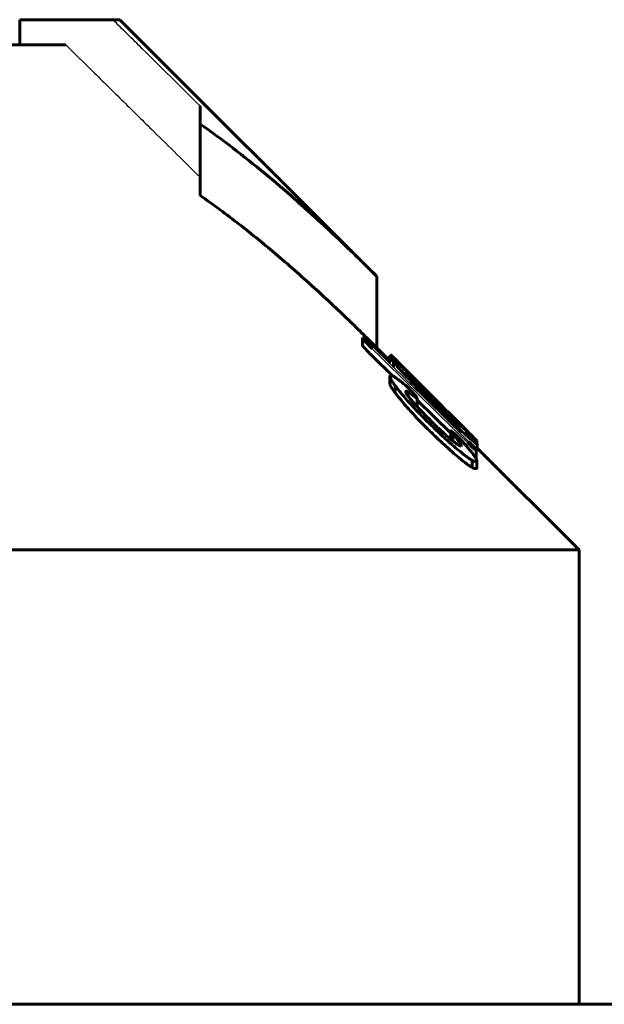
# Model space of a CAD drawing. Header units: millimetres. Extents: x -86 to 204, y -54 to 55.
# Tile 13 of 14: x 161 to 172, y 34 to 54. Entities that reach past the tile are written whole.
import ezdxf

# ---------------------------------------------------------------- set-up
doc = ezdxf.new("R2010")
doc.units = ezdxf.units.MM
doc.linetypes.add('K5LT-1', pattern=[0])
doc.linetypes.add('K5LT_BASIC', pattern=[0])
doc.layers.add('Системный слой (1)', color=7, linetype='Continuous', true_color=0x6c6c6c)

# ---------------------------------------------------------------- blocks, each defined once
blk = doc.blocks.new('U35')
at = {"layer": 'Системный слой (1)', "color": 150, "linetype": 'K5LT_BASIC', "lineweight": 60, "true_color": 0x0080ff}
for p, q in [((169.919, 44.854), (169.931, 44.845)), ((169.931, 44.845), (169.941, 44.84)), ((169.941, 44.84), (169.948, 44.838))]:
    blk.add_line(p, q, dxfattribs=at)
blk = doc.blocks.new('U44')
at = {"layer": 'Системный слой (1)', "color": 150, "linetype": 'K5LT_BASIC', "lineweight": 60, "true_color": 0x0080ff}
for p, q in [((168.271, 46.856), (168.301, 46.825)), ((168.301, 46.825), (168.377, 46.749))]:
    blk.add_line(p, q, dxfattribs=at)
blk = doc.blocks.new('U46')
at = {"layer": 'Системный слой (1)', "color": 150, "linetype": 'K5LT_BASIC', "lineweight": 60, "true_color": 0x0080ff}
for p, q in [((169.948, 44.966), (169.96, 44.959)), ((169.96, 44.959), (169.967, 44.957)), ((169.967, 44.957), (169.969, 44.959))]:
    blk.add_line(p, q, dxfattribs=at)
blk = doc.blocks.new('U48')
at = {"layer": 'Системный слой (1)', "color": 150, "linetype": 'K5LT_BASIC', "lineweight": 60, "true_color": 0x0080ff}
for p, q in [((168.234, 46.751), (167.985, 47)), ((171.985, 43), (169.969, 45.016))]:
    blk.add_line(p, q, dxfattribs=at)
blk = doc.blocks.new('U53')
at = {"layer": 'Системный слой (1)', "color": 150, "linetype": 'K5LT_BASIC', "lineweight": 60, "true_color": 0x0080ff}
for p, q in [((168.735, 45.889), (168.755, 45.875)), ((168.755, 45.875), (168.773, 45.864)), ((168.773, 45.864), (168.783, 45.86))]:
    blk.add_line(p, q, dxfattribs=at)
blk = doc.blocks.new('U55')
at = {"layer": 'Системный слой (1)', "color": 150, "linetype": 'K5LT_BASIC', "lineweight": 60, "true_color": 0x0080ff}
for p, q in [((169.744, 45.381), (169.806, 45.319)), ((169.806, 45.319), (169.864, 45.263)), ((169.864, 45.263), (169.912, 45.214)), ((169.912, 45.214), (169.939, 45.188)), ((169.939, 45.188), (169.956, 45.17)), ((169.956, 45.17), (169.963, 45.163))]:
    blk.add_line(p, q, dxfattribs=at)
blk = doc.blocks.new('U56')
at = {"layer": 'Системный слой (1)', "color": 150, "linetype": 'K5LT_BASIC', "lineweight": 60, "true_color": 0x0080ff}
for p, q in [((167.891, 46.842), (168.292, 46.446)), ((168.783, 45.962), (169.447, 45.308))]:
    blk.add_line(p, q, dxfattribs=at)
blk = doc.blocks.new('U57')
at = {"layer": 'Системный слой (1)', "color": 150, "linetype": 'K5LT_BASIC', "lineweight": 60, "true_color": 0x0080ff}
for p, q in [((169.173, 45.954), (168.301, 46.825)), ((169.912, 45.214), (169.56, 45.567))]:
    blk.add_line(p, q, dxfattribs=at)
blk = doc.blocks.new('U58')
at = {"layer": 'Системный слой (1)', "color": 150, "linetype": 'K5LT_BASIC', "lineweight": 60, "true_color": 0x0080ff}
for p, q in [((169.23, 45.896), (169.264, 45.86)), ((169.264, 45.86), (169.318, 45.803)), ((169.318, 45.803), (169.414, 45.706))]:
    blk.add_line(p, q, dxfattribs=at)
blk = doc.blocks.new('U62')
at = {"layer": 'Системный слой (1)', "color": 150, "linetype": 'K5LT_BASIC', "lineweight": 60, "true_color": 0x0080ff}
for p, q in [((168.22, 46.792), (168.221, 46.797)), ((168.221, 46.797), (168.226, 46.797)), ((168.226, 46.797), (168.234, 46.795))]:
    blk.add_line(p, q, dxfattribs=at)
blk = doc.blocks.new('U64')
at = {"layer": 'Системный слой (1)', "color": 150, "linetype": 'K5LT_BASIC', "lineweight": 60, "true_color": 0x0080ff}
for p, q in [((168.75, 46.373), (168.914, 46.211)), ((168.914, 46.211), (169.06, 46.066)), ((169.06, 46.066), (169.173, 45.954)), ((169.173, 45.954), (169.193, 45.933)), ((169.193, 45.933), (169.212, 45.914)), ((169.212, 45.914), (169.23, 45.896))]:
    blk.add_line(p, q, dxfattribs=at)
blk = doc.blocks.new('U65')
at = {"layer": 'Системный слой (1)', "color": 150, "linetype": 'K5LT_BASIC', "lineweight": 60, "true_color": 0x0080ff}
for p, q in [((169.447, 45.205), (169.45, 45.198)), ((169.45, 45.198), (169.457, 45.187)), ((169.457, 45.187), (169.466, 45.175))]:
    blk.add_line(p, q, dxfattribs=at)

msp = doc.modelspace()

# ---------------------------------------------------------------- linework, layer by layer
at = {"layer": 'Системный слой (1)', "color": 150, "linetype": 'K5LT_BASIC', "lineweight": 60, "true_color": 0x0080ff}
for p, q in [((160.915, 53), (160.915, 53.5)), ((162.758, 53.5), (160.915, 53.5)), ((162.758, 53.5), (162.899, 53.5)), ((167.985, 48.414), (162.899, 53.5)), ((153.735, 53), (161.831, 53)), ((164.485, 51.433), (164.485, 51.792)), ((164.485, 50.019), (164.485, 51.433)), ((167.985, 47), (167.985, 48.414)), ((167.699, 47.056), (167.699, 47.198)), ((168.234, 46.696), (168.234, 46.828)), ((168.262, 46.818), (168.262, 46.864)), ((168.271, 46.811), (168.271, 46.856)), ((168.22, 46.766), (168.22, 46.792)), ((168.314, 46.617), (168.314, 46.717)), ((168.377, 46.718), (168.377, 46.749)), ((168.243, 46.429), (168.243, 46.451)), ((168.243, 46.287), (168.243, 46.429)), ((168.592, 46.458), (168.592, 46.484)), ((168.654, 46.453), (168.654, 46.469)), ((168.75, 46.373), (168.654, 46.469)), ((168.699, 46.427), (168.716, 46.411)), ((168.349, 46.107), (168.349, 46.248)), ((168.557, 46.137), (168.557, 46.125)), ((168.592, 46.059), (168.592, 46.137)), ((168.61, 46.203), (168.636, 46.177)), ((169.108, 46.005), (168.898, 46.214)), ((168.783, 45.86), (168.783, 46.002)), ((169.116, 45.997), (169.159, 45.954)), ((169.159, 45.87), (169.159, 45.937)), ((169.308, 45.787), (169.159, 45.937)), ((169.23, 45.883), (169.23, 45.896)), ((169.308, 45.725), (169.308, 45.787)), ((169.414, 45.698), (169.414, 45.712)), ((169.414, 45.712), (169.414, 45.712)), ((169.562, 45.546), (169.562, 45.561)), ((169.447, 45.346), (169.447, 45.353)), ((169.447, 45.205), (169.447, 45.346)), ((169.49, 45.156), (169.49, 45.287)), ((169.612, 45.333), (169.612, 45.397)), ((169.638, 45.434), (169.638, 45.427)), ((169.744, 45.358), (169.744, 45.381)), ((169.655, 45.046), (169.655, 45.065)), ((169.963, 45.115), (169.963, 45.163)), ((169.969, 44.959), (169.969, 45.101)), ((169.948, 44.838), (169.948, 44.98)), ((169.873, 44.628), (169.873, 44.77)), ((169.961, 44.777), (169.961, 44.759)), ((169.961, 44.617), (169.961, 44.759)), ((131.985, 43), (171.985, 43)), ((171.985, 34), (171.985, 43)), ((172.985, 34), (130.985, 34))]:
    msp.add_line(p, q, dxfattribs=at)
at = {"layer": 'Системный слой (1)', "color": 7, "linetype": 'K5LT-1'}
for points, knots in [([(164.485, 51.792), (164.295, 51.981), (163.913, 52.359), (163.434, 52.832), (163.049, 53.213), (162.855, 53.404), (162.758, 53.5)], [0, 0, 0, 0, 0.522477, 1.044954, 1.310311, 1.575669, 1.575669, 1.575669, 1.575669]), ([(161.831, 53), (162.007, 52.827), (162.386, 52.453), (162.965, 51.881), (163.675, 51.181), (164.18, 50.681), (164.485, 50.378)], [0, 0, 0, 0, 1.041986, 2.253134, 3.437562, 5.255882, 5.255882, 5.255882, 5.255882])]:
    msp.add_open_spline(points, degree=3, knots=knots, dxfattribs=at)
at = {"layer": 'Системный слой (1)', "color": 150, "linetype": 'K5LT_BASIC', "lineweight": 60, "true_color": 0x0080ff}
for points, knots in [([(167.985, 48.414), (167.681, 48.719), (167.144, 49.24), (166.401, 49.917), (165.759, 50.467), (165.135, 50.966), (164.705, 51.281), (164.485, 51.433)], [0, 0, 0, 0, 2.181066, 3.805962, 5.16753, 6.570619, 8, 8, 8, 8]), ([(167.985, 47), (167.921, 47.064), (167.758, 47.226), (167.489, 47.49), (167.028, 47.931), (166.413, 48.495), (165.649, 49.147), (165.008, 49.648), (164.618, 49.927), (164.485, 50.019)], [0, 0, 0, 0, 0.572057, 1.457049, 2.394883, 4.642037, 6.810489, 8.917194, 10, 10, 10, 10]), ([(167.699, 47.198), (167.7, 47.194), (167.704, 47.187), (167.712, 47.176), (167.72, 47.165), (167.733, 47.149), (167.752, 47.127), (167.776, 47.1), (167.802, 47.072), (167.826, 47.047), (167.855, 47.018), (167.876, 46.997), (167.891, 46.983)], [0, 0, 0, 0, 1.368994, 2.039138, 2.859531, 3.903184, 5.239338, 6.827282, 8.327386, 9.670549, 10.758562, 13, 13, 13, 13]), ([(167.864, 47.062), (167.847, 47.079), (167.821, 47.104), (167.791, 47.131), (167.773, 47.147), (167.756, 47.162), (167.739, 47.176), (167.724, 47.187), (167.708, 47.196), (167.702, 47.198), (167.699, 47.198)], [0, 0, 0, 0, 2.666693, 3.872727, 4.544635, 5.522733, 6.634153, 7.762625, 8.792989, 11, 11, 11, 11]), ([(167.699, 47.056), (167.7, 47.052), (167.704, 47.046), (167.712, 47.035), (167.72, 47.023), (167.733, 47.007), (167.752, 46.985), (167.776, 46.958), (167.802, 46.931), (167.826, 46.906), (167.855, 46.877), (167.876, 46.856), (167.891, 46.842)], [0, 0, 0, 0, 1.368994, 2.039138, 2.859531, 3.903184, 5.239338, 6.827282, 8.327386, 9.670549, 10.758562, 13, 13, 13, 13]), ([(168.898, 46.214), (168.84, 46.27), (168.756, 46.354), (168.641, 46.466), (168.562, 46.542), (168.478, 46.623), (168.418, 46.68), (168.358, 46.736), (168.32, 46.77), (168.282, 46.802), (168.253, 46.825), (168.237, 46.833), (168.234, 46.83), (168.234, 46.828)], [0, 0, 0, 0, 2.737005, 3.985785, 5.506096, 6.603807, 8.276075, 8.77292, 10.13795, 10.766601, 11.841556, 13.234698, 14, 14, 14, 14]), ([(168.234, 46.828), (168.234, 46.825), (168.239, 46.815), (168.263, 46.78), (168.292, 46.743), (168.314, 46.717)], [0, 0, 0, 0, 1.644112, 3.174333, 6, 6, 6, 6]), ([(168.262, 46.864), (168.262, 46.864), (168.262, 46.864), (168.263, 46.863), (168.266, 46.861), (168.268, 46.858), (168.271, 46.856)], [0, 0, 0, 0, 1.875889, 3.330672, 4.78086, 7, 7, 7, 7]), ([(168.314, 46.717), (168.323, 46.707), (168.342, 46.685), (168.38, 46.641), (168.435, 46.579), (168.51, 46.497), (168.598, 46.402), (168.702, 46.292), (168.857, 46.132), (168.981, 46.007), (169.063, 45.926)], [0, 0, 0, 0, 0.527854, 1.096924, 2.146782, 3.391007, 4.674897, 6.140326, 7.810375, 11, 11, 11, 11]), ([(168.377, 46.749), (168.399, 46.726), (168.449, 46.676), (168.521, 46.604), (168.589, 46.535), (168.63, 46.494), (168.654, 46.469)], [0, 0, 0, 0, 2.147497, 4.24116, 5.297113, 7, 7, 7, 7]), ([(168.357, 46.409), (168.34, 46.42), (168.317, 46.434), (168.291, 46.447), (168.273, 46.453), (168.255, 46.456), (168.246, 46.454), (168.243, 46.451)], [0, 0, 0, 0, 2.240471, 3.300458, 4.554601, 6.033865, 8, 8, 8, 8]), ([(168.243, 46.429), (168.243, 46.42), (168.249, 46.403), (168.265, 46.373), (168.279, 46.349), (168.305, 46.31), (168.33, 46.274), (168.349, 46.248)], [0, 0, 0, 0, 2.206567, 3.268808, 4.140536, 5.30088, 8, 8, 8, 8]), ([(168.592, 46.484), (168.585, 46.489), (168.576, 46.497), (168.562, 46.506), (168.557, 46.508), (168.557, 46.506)], [0, 0, 0, 0, 1.972128, 3.274427, 6, 6, 6, 6]), ([(168.898, 46.132), (168.857, 46.173), (168.799, 46.233), (168.73, 46.307), (168.69, 46.349), (168.655, 46.387), (168.624, 46.421), (168.598, 46.451), (168.58, 46.472), (168.567, 46.488), (168.559, 46.5), (168.557, 46.505), (168.557, 46.506)], [0, 0, 0, 0, 3.522894, 5.023202, 6.37867, 7.306655, 8.540879, 9.697229, 10.496509, 11.24323, 12.150885, 13, 13, 13, 13]), ([(169.159, 45.937), (169.107, 45.99), (169.022, 46.074), (168.925, 46.169), (168.865, 46.228), (168.821, 46.271), (168.75, 46.339), (168.669, 46.416), (168.613, 46.465), (168.592, 46.484)], [0, 0, 0, 0, 2.572311, 4.126734, 4.75511, 5.574313, 6.368045, 8.411164, 10, 10, 10, 10]), ([(168.243, 46.287), (168.243, 46.281), (168.248, 46.264), (168.261, 46.238), (168.284, 46.199), (168.313, 46.156), (168.341, 46.117), (168.349, 46.107)], [0, 0, 0, 0, 1.768315, 3.186503, 3.861585, 6.894182, 8, 8, 8, 8]), ([(168.349, 46.248), (168.385, 46.202), (168.444, 46.127), (168.543, 46.01), (168.638, 45.902), (168.748, 45.782), (168.888, 45.636), (168.995, 45.53), (169.063, 45.465)], [0, 0, 0, 0, 1.784607, 2.75319, 4.131351, 5.469642, 6.768179, 9, 9, 9, 9]), ([(168.61, 46.203), (168.583, 46.23), (168.53, 46.277), (168.468, 46.327), (168.411, 46.37), (168.377, 46.395), (168.357, 46.409)], [0, 0, 0, 0, 1.993961, 3.84643, 5.073744, 7, 7, 7, 7]), ([(168.349, 46.107), (168.386, 46.059), (168.452, 45.976), (168.563, 45.845), (168.674, 45.72), (168.785, 45.602), (168.913, 45.47), (169.001, 45.383), (169.063, 45.323)], [0, 0, 0, 0, 1.841692, 3.050223, 4.589087, 6.075305, 6.985681, 9, 9, 9, 9]), ([(168.557, 46.137), (168.557, 46.138), (168.557, 46.14), (168.559, 46.142), (168.563, 46.143), (168.57, 46.143), (168.58, 46.141), (168.588, 46.138), (168.592, 46.137)], [0, 0, 0, 0, 0.924166, 1.77996, 2.981788, 4.32142, 7.315765, 9, 9, 9, 9]), ([(169.045, 45.565), (168.999, 45.611), (168.939, 45.673), (168.847, 45.768), (168.785, 45.834), (168.716, 45.909), (168.669, 45.963), (168.628, 46.012), (168.601, 46.046), (168.581, 46.074), (168.57, 46.092), (168.563, 46.105), (168.558, 46.116), (168.557, 46.122), (168.557, 46.125)], [0, 0, 0, 0, 3.393689, 4.446019, 6.896382, 8.166125, 9.961745, 10.894036, 12.014726, 12.812101, 13.391899, 13.932018, 14.371165, 15, 15, 15, 15]), ([(168.592, 46.137), (168.61, 46.123), (168.647, 46.095), (168.69, 46.063), (168.719, 46.042), (168.735, 46.03), (168.749, 46.021), (168.759, 46.013), (168.768, 46.008), (168.774, 46.005), (168.779, 46.002), (168.783, 46.001), (168.783, 46.001), (168.783, 46.002)], [0, 0, 0, 0, 3.550709, 7.140074, 8.410497, 9.595221, 10.552565, 11.382148, 12.081529, 12.549656, 12.9928, 13.664416, 14, 14, 14, 14]), ([(168.783, 46.002), (168.781, 46.007), (168.777, 46.016), (168.767, 46.032), (168.756, 46.047), (168.74, 46.067), (168.718, 46.093), (168.684, 46.13), (168.655, 46.158), (168.636, 46.177)], [0, 0, 0, 0, 1.736111, 2.546799, 3.521033, 4.66699, 6.016219, 7.339111, 10, 10, 10, 10]), ([(168.898, 46.132), (168.919, 46.109), (168.974, 46.054), (169.03, 45.998), (169.063, 45.965)], [0, 0, 0, 0, 2.038796, 5, 5, 5, 5]), ([(169.063, 45.965), (169.117, 45.911), (169.209, 45.82), (169.317, 45.716), (169.381, 45.654), (169.425, 45.613), (169.477, 45.564), (169.523, 45.522), (169.559, 45.49), (169.579, 45.473), (169.597, 45.458), (169.619, 45.44), (169.632, 45.431), (169.638, 45.427)], [0, 0, 0, 0, 3.466643, 5.787351, 6.812925, 7.634287, 8.611747, 10.311638, 10.959292, 11.518786, 12.085954, 12.717449, 14, 14, 14, 14]), ([(169.063, 45.926), (169.142, 45.848), (169.258, 45.734), (169.442, 45.556), (169.546, 45.458), (169.612, 45.397)], [0, 0, 0, 0, 2.567445, 3.757776, 6, 6, 6, 6]), ([(169.116, 45.997), (169.116, 45.997), (169.116, 45.997), (169.114, 45.999), (169.111, 46.002), (169.109, 46.004), (169.108, 46.005)], [0, 0, 0, 0, 1.886205, 3.443075, 4.655335, 7, 7, 7, 7]), ([(169.814, 45.286), (169.74, 45.363), (169.631, 45.476), (169.485, 45.626), (169.345, 45.767), (169.236, 45.877), (169.159, 45.954)], [0, 0, 0, 0, 2.683954, 3.732761, 4.698149, 7, 7, 7, 7]), ([(169.638, 45.434), (169.638, 45.435), (169.637, 45.438), (169.631, 45.447), (169.62, 45.459), (169.603, 45.479), (169.578, 45.507), (169.547, 45.54), (169.513, 45.576), (169.436, 45.656), (169.365, 45.728), (169.308, 45.787)], [0, 0, 0, 0, 0.722592, 1.247512, 1.912703, 2.755489, 3.75109, 4.852935, 5.961943, 7.073957, 12, 12, 12, 12]), ([(169.414, 45.712), (169.414, 45.712), (169.414, 45.711), (169.419, 45.706), (169.428, 45.697), (169.441, 45.683), (169.457, 45.668), (169.478, 45.646), (169.513, 45.611), (169.543, 45.581), (169.562, 45.561)], [0, 0, 0, 0, 0.869592, 1.365614, 2.607539, 3.476597, 4.536141, 5.71401, 7.543148, 11, 11, 11, 11]), ([(169.562, 45.564), (169.543, 45.584), (169.509, 45.617), (169.472, 45.654), (169.448, 45.678), (169.434, 45.692), (169.424, 45.702), (169.417, 45.71), (169.414, 45.712), (169.414, 45.712)], [0, 0, 0, 0, 3.368498, 5.749993, 6.673503, 7.930398, 8.617796, 9.049809, 10, 10, 10, 10]), ([(169.063, 45.465), (169.131, 45.399), (169.259, 45.277), (169.397, 45.151), (169.509, 45.051), (169.576, 44.994), (169.671, 44.915), (169.745, 44.857), (169.821, 44.802), (169.857, 44.779), (169.873, 44.77)], [0, 0, 0, 0, 2.688927, 4.917783, 5.314897, 7.009256, 7.504615, 9.118218, 10.079326, 11, 11, 11, 11]), ([(169.655, 45.046), (169.648, 45.049), (169.635, 45.055), (169.608, 45.071), (169.58, 45.088), (169.545, 45.113), (169.506, 45.143), (169.451, 45.187), (169.386, 45.242), (169.311, 45.309), (169.221, 45.393), (169.154, 45.457), (169.116, 45.494)], [0, 0, 0, 0, 0.948818, 1.58994, 2.766184, 3.40018, 4.344543, 5.677969, 7.172252, 8.649928, 10.531382, 13, 13, 13, 13]), ([(169.562, 45.561), (169.577, 45.547), (169.598, 45.526), (169.635, 45.489), (169.666, 45.458), (169.705, 45.419), (169.729, 45.396), (169.744, 45.381)], [0, 0, 0, 0, 1.738363, 2.632478, 4.77209, 5.787883, 8, 8, 8, 8]), ([(169.063, 45.323), (169.131, 45.257), (169.259, 45.136), (169.397, 45.009), (169.509, 44.91), (169.576, 44.852), (169.671, 44.774), (169.745, 44.715), (169.821, 44.661), (169.857, 44.638), (169.873, 44.628)], [0, 0, 0, 0, 2.688927, 4.917783, 5.314897, 7.009256, 7.504615, 9.118218, 10.079326, 11, 11, 11, 11]), ([(169.595, 45.233), (169.578, 45.249), (169.552, 45.273), (169.52, 45.302), (169.5, 45.319), (169.483, 45.333), (169.47, 45.344), (169.46, 45.351), (169.453, 45.355), (169.448, 45.356), (169.447, 45.355), (169.447, 45.353)], [0, 0, 0, 0, 3.431901, 4.865557, 6.258934, 7.351325, 8.413509, 9.306126, 9.9834, 10.852546, 12, 12, 12, 12]), ([(169.447, 45.346), (169.447, 45.346), (169.447, 45.343), (169.45, 45.339), (169.454, 45.333), (169.459, 45.326), (169.47, 45.311), (169.481, 45.297), (169.49, 45.287)], [0, 0, 0, 0, 1.102105, 1.708749, 2.710072, 3.868334, 5.182402, 9, 9, 9, 9]), ([(169.49, 45.287), (169.523, 45.249), (169.563, 45.201), (169.607, 45.146), (169.636, 45.107), (169.653, 45.078), (169.655, 45.067), (169.655, 45.065)], [0, 0, 0, 0, 3.35556, 4.213742, 5.453983, 7.465402, 8, 8, 8, 8]), ([(169.612, 45.397), (169.669, 45.345), (169.739, 45.281), (169.828, 45.204), (169.875, 45.163), (169.913, 45.133), (169.933, 45.118), (169.951, 45.105), (169.965, 45.097), (169.969, 45.098), (169.969, 45.101)], [0, 0, 0, 0, 3.535101, 4.421032, 6.277583, 7.250918, 7.960354, 8.625205, 9.770391, 11, 11, 11, 11]), ([(169.969, 45.101), (169.969, 45.103), (169.966, 45.111), (169.952, 45.13), (169.929, 45.158), (169.883, 45.211), (169.839, 45.258), (169.814, 45.286)], [0, 0, 0, 0, 1.603183, 2.364176, 3.806223, 5.706632, 8, 8, 8, 8]), ([(169.839, 44.96), (169.813, 44.99), (169.775, 45.036), (169.724, 45.095), (169.686, 45.138), (169.645, 45.182), (169.612, 45.216), (169.595, 45.233)], [0, 0, 0, 0, 2.898068, 4.245849, 5.207554, 6.643307, 8, 8, 8, 8]), ([(169.782, 45.118), (169.795, 45.105), (169.815, 45.086), (169.841, 45.061), (169.862, 45.041), (169.884, 45.022), (169.903, 45.006), (169.918, 44.995), (169.929, 44.988), (169.94, 44.982), (169.945, 44.98), (169.948, 44.98)], [0, 0, 0, 0, 2.168315, 3.202203, 4.426722, 5.75943, 7.091595, 8.178185, 9.156986, 10.13395, 12, 12, 12, 12]), ([(169.948, 44.98), (169.948, 44.981), (169.947, 44.984), (169.94, 44.994), (169.928, 45.01), (169.91, 45.03), (169.891, 45.052), (169.855, 45.091), (169.821, 45.125), (169.799, 45.148)], [0, 0, 0, 0, 0.850808, 1.458141, 3.11208, 4.051644, 4.933392, 6.564335, 10, 10, 10, 10]), ([(169.961, 44.777), (169.961, 44.78), (169.958, 44.789), (169.949, 44.807), (169.935, 44.83), (169.917, 44.856), (169.886, 44.898), (169.86, 44.933), (169.839, 44.96)], [0, 0, 0, 0, 1.049467, 2.236675, 3.334452, 4.782757, 5.768794, 9, 9, 9, 9]), ([(169.873, 44.77), (169.886, 44.765), (169.903, 44.759), (169.924, 44.753), (169.937, 44.75), (169.948, 44.749), (169.955, 44.75), (169.96, 44.753), (169.961, 44.756), (169.961, 44.759)], [0, 0, 0, 0, 3.092577, 4.323021, 5.78398, 7.180587, 8.137093, 9.101267, 10, 10, 10, 10]), ([(169.873, 44.628), (169.886, 44.623), (169.903, 44.617), (169.924, 44.611), (169.937, 44.608), (169.948, 44.608), (169.955, 44.609), (169.96, 44.611), (169.961, 44.615), (169.961, 44.617)], [0, 0, 0, 0, 3.092577, 4.323021, 5.78398, 7.180587, 8.137093, 9.101267, 10, 10, 10, 10])]:
    msp.add_open_spline(points, degree=3, knots=knots, dxfattribs=at)
at = {"layer": 'Системный слой (1)', "color": 7, "linetype": 'K5LT-1'}
for points in [[(167.864, 47.062), (168.187, 46.743), (168.832, 46.105), (169.477, 45.467), (169.799, 45.148)], [(169.782, 45.118), (169.467, 45.429), (168.837, 46.051), (168.206, 46.672), (167.891, 46.983)]]:
    msp.add_open_spline(points, degree=3, dxfattribs=at)
at = {"layer": 'Системный слой (1)', "color": 150, "linetype": 'K5LT_BASIC', "lineweight": 60, "true_color": 0x0080ff}
msp.add_open_spline([(169.116, 45.494), (169.093, 45.518), (169.069, 45.541), (169.045, 45.565)], degree=3, dxfattribs=at)

# ---------------------------------------------------------------- block references
at = {"layer": 'Системный слой (1)'}
for name in ['U48', 'U56', 'U44', 'U57', 'U62', 'U64', 'U53', 'U58', 'U55', 'U65', 'U35', 'U46']:
    msp.add_blockref(name, (0, 0), dxfattribs=at)

doc.saveas('drawing.dxf')
